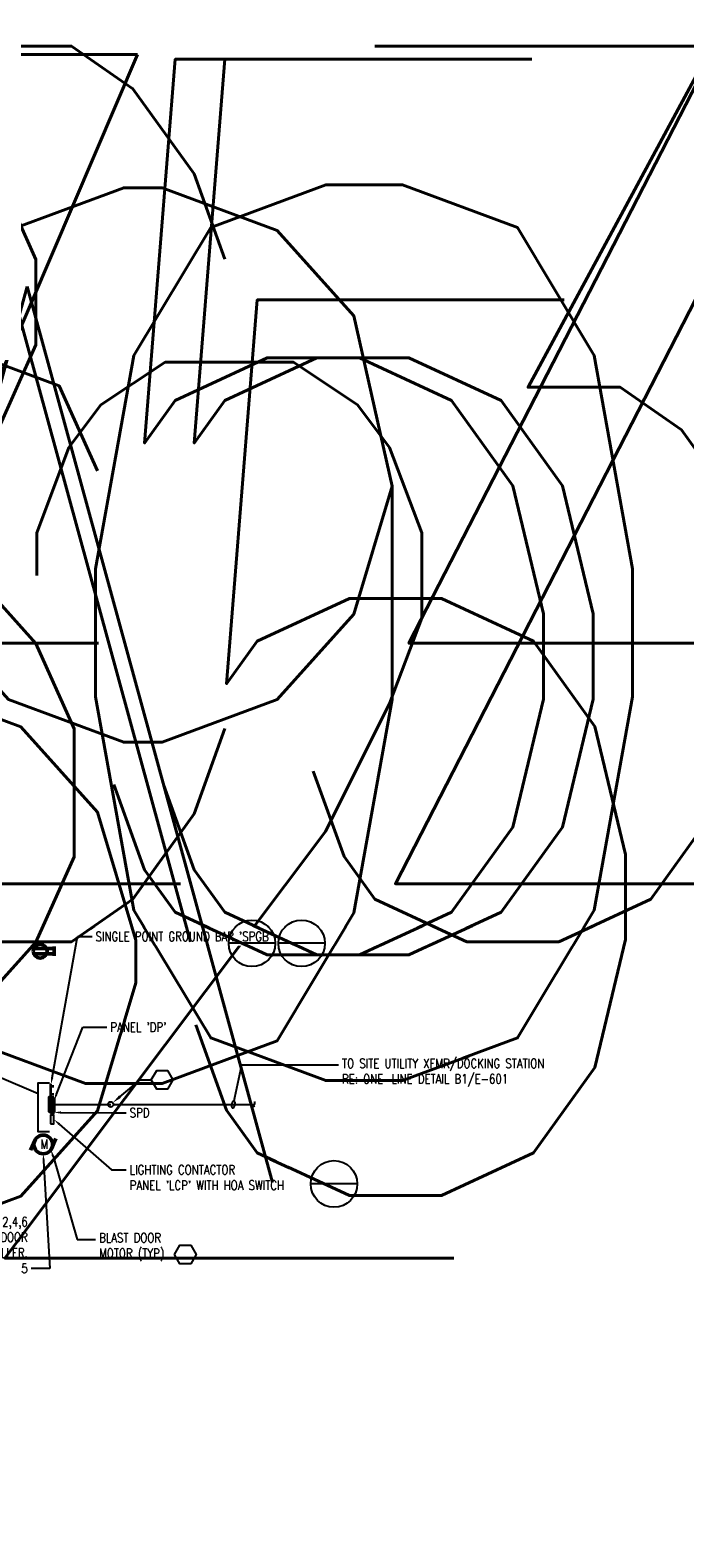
# Model space of a CAD drawing. Header units: inches. Extents: x -1273 to 52739, y -1396 to 1190.
# Tile 45 of 46: x 527 to 1650, y -1396 to 1190. Entities that reach past the tile are written whole.
import ezdxf
from ezdxf import colors
from ezdxf.entities.mleader import LeaderData, LeaderLine
from ezdxf.enums import TextEntityAlignment as Align
from ezdxf.math import Vec2, Vec3

# ---------------------------------------------------------------- set-up
doc = ezdxf.new("R2010")
doc.units = ezdxf.units.IN
doc.header["$MEASUREMENT"] = 0
doc.linetypes.add('HIDDEN', pattern=[0.375, 0.25, -0.125])
for name, color, linetype, lineweight in [('E-ANNO-KEYN', 2, 'Continuous', 25), ('E-ANNO-SYMB', 2, 'Continuous', 25), ('E-ANNO-TEXT', 2, 'Continuous', 25), ('E-LITE-PANL', 4, 'Continuous', 50), ('E-POWR-CIRC', 4, 'Continuous', 50), ('E-POWR-CIRC-HIDD', 4, 'HIDDEN', 50), ('E-POWR-JBOX', 4, 'Continuous', 50), ('E-POWR-MOTR', 4, 'Continuous', 50), ('E-POWR-PANL', 4, 'Continuous', 50), ('E-POWR-WALL', 4, 'Continuous', 50)]:
    doc.layers.add(name, color=color, linetype=linetype, lineweight=lineweight)
doc.styles.add('Annotative', font='romans.shx', dxfattribs={"width": 0.8, "height": 0.125})
doc.styles.get("Standard").update_dxf_attribs({"font": 'romans.shx', "width": 0.8})

# ---------------------------------------------------------------- blocks, each defined once
blk = doc.blocks.new('MOTOR')
for p, q in [((-0.108, 0.061), (-0.171, -0.077)), ((0.105, -0.068), (0.17, 0.079))]:
    blk.add_line(p, q)
blk.add_circle((0, 0), 0.125)
blk = doc.blocks.new('PANEL480')
blk.add_hatch(color=256).paths.add_polyline_path([(10, 0), (-10, 0), (-10, 6.5), (10, 6.5)])
blk.add_lwpolyline([(10, 0), (-10, 0), (-10, 6.5), (10, 6.5)], close=True)
blk = doc.blocks.new('Loop_2')
at = {"color": 1}
blk.add_line((-0.5, 0), (-1, 0), dxfattribs=at)
blk.add_lwpolyline([(0, 0.25, 0.050817), (-0.2, 0.23, 0.064661), (-0.35, 0.18, 0.10407), (-0.47, 0.08, 0.175425), (-0.5, 0, 0.175425), (-0.47, -0.08, 0.10407), (-0.35, -0.18, 0.064661), (-0.2, -0.23, 0.050817), (0, -0.25, 0.050817), (0.2, -0.23, 0.064661), (0.35, -0.18, 0.10407), (0.47, -0.08, 0.175425), (0.5, 0, 0.175425), (0.47, 0.08, 0.10407), (0.35, 0.18, 0.064661), (0.2, 0.23, 0.050817)], format="xyb", close=True, dxfattribs=at)
blk = doc.blocks.new('DUPLXREC')
for p, q in [((-0.034, 0.275), (-0.034, 0)), ((0.034, 0.275), (0.034, 0)), ((-0.062, 0), (0.062, 0))]:
    blk.add_line(p, q)
blk.add_circle((0, 0.188), 0.0938)
blk = doc.blocks.new('_TagHexagon')
at = {"color": 0, "linetype": 'ByBlock', "transparency": 16777216}
blk.add_lwpolyline([(-0.144, 0), (-0.072, 0.125), (0.072, 0.125), (0.144, 0), (0.072, -0.125), (-0.072, -0.125)], close=True, dxfattribs=at)
at = {"color": 0, "transparency": 16777216, "style": 'Annotative'}
blk.add_attdef('TAGNUMBER', text='', height=12, dxfattribs=at).set_placement((0, -0.047), align=Align.CENTER)
blk = doc.blocks.new('_DetailCallout')
at = {"transparency": 16777216}
blk.add_line((0.312, 0), (-0.312, 0), dxfattribs=at)
blk.add_circle((0, 0), 0.312, dxfattribs=at)
at = {"layer": 'E-ANNO-SYMB', "transparency": 16777216, "style": 'Annotative', "width": 0.8}
for tag, p in [('SHEETNUMBER', (0, -0.156)), ('VIEWNUMBER', (0, 0.021))]:
    blk.add_attdef(tag, text='', height=12, dxfattribs=at).set_placement(p, align=Align.CENTER)
blk = doc.blocks.new('_None')

msp = doc.modelspace()

# ---------------------------------------------------------------- linework, layer by layer
at = {"layer": 'E-LITE-PANL', "lineweight": -3}
msp.add_lwpolyline([(561.5, -685.4), (567.5, -685.4), (567.5, -671), (561.5, -671)], close=True, dxfattribs=at)
at = {"layer": 'E-POWR-CIRC', "lineweight": -3}
msp.add_lwpolyline([(911.1, -647.3, -0.333333), (911.1, -652.3, 0.333333), (911.1, -657.3)], format="xyb", dxfattribs=at)
at = {"layer": 'E-POWR-PANL', "lineweight": -3}
for p, q in [((562.2, -620.7), (567.5, -620.7)), ((562.2, -621.8), (567.5, -621.8)), ((562.2, -633.9), (567.5, -633.9)), ((562.2, -635), (567.5, -635))]:
    msp.add_line(p, q, dxfattribs=at)
msp.add_lwpolyline([(562.2, -617.4), (562.2, -638.3), (561.7, -638.3), (561.7, -617.4)], close=True, dxfattribs=at)

# ---------------------------------------------------------------- block references
at = {"layer": 'E-POWR-MOTR', "lineweight": -3, "xscale": 128, "yscale": 128, "zscale": 128}
msp.add_blockref('MOTOR', (549.2, -721), dxfattribs=at)
at = {"layer": 'E-POWR-PANL', "lineweight": -3, "xscale": 1.200000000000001, "yscale": 1.200000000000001, "zscale": 1.200000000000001, "rotation": 90}
msp.add_blockref('PANEL480', (567.5, -652.3), dxfattribs=at)
at = {"layer": 'E-POWR-WALL', "lineweight": -3, "xscale": -128.0000000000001, "yscale": 128.0000000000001, "zscale": 128, "rotation": 90}
msp.add_blockref('DUPLXREC', (568, -389.6), dxfattribs=at)

# ---------------------------------------------------------------- texts
at = {"layer": 'E-POWR-JBOX', "lineweight": -3, "insert": (544.3, -712.7), "char_height": 16, "attachment_point": 1, "style": 'Annotative'}
msp.add_mtext('M', dxfattribs=at)

# ---------------------------------------------------------------- leaders
at = {"layer": 'E-ANNO-KEYN', "lineweight": -3}
ml = msp.add_multileader_block('Standard', dxfattribs=at)
ml.set_content('_TagHexagon', color=256, scale=128)
ml.set_attribute('TAGNUMBER', '1', width=0)
ml.set_leader_properties(color=1, linetype='ByLayer', lineweight=-1)
ml.build(insert=Vec2(0, 0))
ml.multileader.update_dxf_attribs({"text_right_attachment_type": 6, "dogleg_length": 0.36, "arrow_head_size": 16, "scale": 128})
ctx = ml.context
ctx.base_point, ctx.scale, ctx.char_height, ctx.arrow_head_size, ctx.landing_gap_size, ctx.plane_origin = Vec3(-64.2, -904.8), 128, 0.18, 16, 0.09, Vec3(-55.6, -907)
ctx.right_attachment = 6
notes = []
notes.append((ctx, [(0, (0, 0, 0), (0, 0), (1, 0), 1, [])]))
ctx.block.insert = Vec3(-45.7, -904.8)
at = {"layer": 'E-ANNO-TEXT', "lineweight": -3}
ml = msp.add_multileader_mtext('Standard', dxfattribs=at)
ml.set_content('DP-2,4,6\\PVIA DOOR\\PCONTROLLER.\\PRE: E-505', color=256, style='Annotative')
ml.set_leader_properties(color=1, linetype='ByLayer', lineweight=-1)
ml.build(insert=Vec2(0, 0))
ml.multileader.update_dxf_attribs({"text_right_attachment_type": 3, "dogleg_length": 0.25, "arrow_head_size": 12, "scale": 128})
ctx = ml.context
ctx.base_point, ctx.scale, ctx.char_height, ctx.arrow_head_size, ctx.landing_gap_size, ctx.plane_origin = Vec3(394.1, -853.5), 128, 16, 12, 6, Vec3(517.8, -876.5)
ctx.right_attachment, ctx.text_align_type = 3, 2
notes.append((ctx, [(0, (1, 1, 0), (560.6, -933.5), (-1, 0), 32, [(0, [(549.2, -737)], 0, [])])]))
ctx.mtext.insert, ctx.mtext.alignment, ctx.mtext.flow_direction = Vec3(522.6, -845.5), 3, 5
for ctx, leaders in notes:
    for number, flags, end, landing, length, lines in leaders:
        leader = LeaderData()
        leader.index, (leader.has_last_leader_line, leader.has_dogleg_vector, leader.attachment_direction) = number, flags
        leader.last_leader_point, leader.dogleg_vector, leader.dogleg_length = Vec3(end), Vec3(landing), length
        for number, points, colour, breaks in lines:
            line = LeaderLine()
            line.index, line.vertices, line.color, line.breaks = number, Vec3.list(points), colors.encode_raw_color(colour), breaks
            leader.lines.append(line)
        ctx.leaders.append(leader)

# ---------------------------------------------------------------- next in the draw order: leaders
ml = msp.add_multileader_mtext('Standard', dxfattribs=at)
ml.set_content("PANEL 'DP'", color=256, style='Annotative')
ml.set_leader_properties(color=1, linetype='ByLayer', lineweight=-1)
ml.build(insert=Vec2(0, 0))
ml.multileader.update_dxf_attribs({"text_right_attachment_type": 3, "dogleg_length": 0.195, "arrow_head_size": 12, "scale": 128})
ctx = ml.context
ctx.base_point, ctx.scale, ctx.char_height, ctx.arrow_head_size, ctx.landing_gap_size, ctx.plane_origin = Vec3(658.4, -519.9), 128, 16, 12, 6, Vec3(755.6, -740.1)
ctx.right_attachment = 3
notes = []
notes.append((ctx, [(1, (1, 1, 0), (617.4, -519.9), (1, 0), 41, [(0, [(567.5, -646)], 0, [])])]))
ctx.mtext.insert, ctx.mtext.flow_direction = Vec3(664.4, -511.9), 5
ctx.mtext.has_bg_fill, ctx.mtext.bg_color, ctx.mtext.bg_scale_factor, ctx.mtext.bg_transparency, ctx.mtext.use_window_bg_color = 1, -1073741824, 1.2, 0, 1
for ctx, leaders in notes:
    for number, flags, end, landing, length, lines in leaders:
        leader = LeaderData()
        leader.index, (leader.has_last_leader_line, leader.has_dogleg_vector, leader.attachment_direction) = number, flags
        leader.last_leader_point, leader.dogleg_vector, leader.dogleg_length = Vec3(end), Vec3(landing), length
        for number, points, colour, breaks in lines:
            line = LeaderLine()
            line.index, line.vertices, line.color, line.breaks = number, Vec3.list(points), colors.encode_raw_color(colour), breaks
            leader.lines.append(line)
        ctx.leaders.append(leader)

# ---------------------------------------------------------------- next in the draw order: linework, layer by layer
at = {"layer": 'E-POWR-CIRC', "lineweight": -3, "ltscale": 0.5}
msp.add_line((567.5, -652.3), (665, -652.3), dxfattribs=at)
msp.add_circle((665, -652.3), 4.62, dxfattribs=at)
at = {"layer": 'E-POWR-CIRC-HIDD', "lineweight": -3, "ltscale": 0.5}
msp.add_line((669.6, -652.3), (911.1, -652.3), dxfattribs=at)

# ---------------------------------------------------------------- next in the draw order: leaders
at = {"layer": 'E-ANNO-TEXT', "lineweight": -3}
ml = msp.add_multileader_mtext('Standard', dxfattribs=at)
ml.set_content('TO SITE UTILITY XFMR/DOCKING STATION \\PRE: ONE-LINE DETAIL B1/E-601', color=256, style='Annotative')
ml.set_leader_properties(color=1, linetype='ByLayer', lineweight=-1)
ml.set_arrow_properties(name='Loop_2')
ml.build(insert=Vec2(0, 0))
ml.multileader.update_dxf_attribs({"text_right_attachment_type": 3, "dogleg_length": 0.36, "arrow_head_size": 12, "scale": 128})
ctx = ml.context
ctx.base_point, ctx.scale, ctx.char_height, ctx.arrow_head_size, ctx.landing_gap_size, ctx.plane_origin = Vec3(1055.9, -584.7), 128, 16, 12, 6, Vec3(963.9, -839.4)
ctx.right_attachment = 3
notes = []
notes.append((ctx, [(1, (1, 1, 0), (890.3, -584.7), (1, 0), 165.6, [(0, [(875.4, -652.3)], 0, [])])]))
ctx.mtext.insert, ctx.mtext.width, ctx.mtext.defined_height, ctx.mtext.flow_direction = Vec3(1061.9, -574), 403.727, 102.3, 5
ctx.mtext.has_bg_fill, ctx.mtext.bg_color, ctx.mtext.bg_scale_factor, ctx.mtext.bg_transparency, ctx.mtext.use_window_bg_color = 1, -1073741824, 1.2, 0, 1
for ctx, leaders in notes:
    for number, flags, end, landing, length, lines in leaders:
        leader = LeaderData()
        leader.index, (leader.has_last_leader_line, leader.has_dogleg_vector, leader.attachment_direction) = number, flags
        leader.last_leader_point, leader.dogleg_vector, leader.dogleg_length = Vec3(end), Vec3(landing), length
        for number, points, colour, breaks in lines:
            line = LeaderLine()
            line.index, line.vertices, line.color, line.breaks = number, Vec3.list(points), colors.encode_raw_color(colour), breaks
            leader.lines.append(line)
        ctx.leaders.append(leader)

# ---------------------------------------------------------------- next in the draw order: leaders
at = {"layer": 'E-ANNO-KEYN', "lineweight": -3}
ml = msp.add_multileader_block('Standard', dxfattribs=at)
ml.set_content('_TagHexagon', color=256, scale=128)
ml.set_attribute('TAGNUMBER', '2', width=0)
ml.set_leader_properties(color=1, linetype='ByLayer', lineweight=-1)
ml.build(insert=Vec2(0, 0))
ml.multileader.update_dxf_attribs({"text_right_attachment_type": 6, "dogleg_length": 0.36, "arrow_head_size": 16, "scale": 128})
ctx = ml.context
ctx.base_point, ctx.scale, ctx.char_height, ctx.arrow_head_size, ctx.landing_gap_size, ctx.plane_origin = Vec3(774.5, -909.7), 128, 0.18, 16, 0.09, Vec3(783.1, -911.9)
ctx.right_attachment = 6
notes = []
notes.append((ctx, [(0, (0, 0, 0), (0, 0), (1, 0), 1, [])]))
ctx.block.insert = Vec3(793, -909.7)
for ctx, leaders in notes:
    for number, flags, end, landing, length, lines in leaders:
        leader = LeaderData()
        leader.index, (leader.has_last_leader_line, leader.has_dogleg_vector, leader.attachment_direction) = number, flags
        leader.last_leader_point, leader.dogleg_vector, leader.dogleg_length = Vec3(end), Vec3(landing), length
        for number, points, colour, breaks in lines:
            line = LeaderLine()
            line.index, line.vertices, line.color, line.breaks = number, Vec3.list(points), colors.encode_raw_color(colour), breaks
            leader.lines.append(line)
        ctx.leaders.append(leader)

# ---------------------------------------------------------------- next in the draw order: leaders
at = {"layer": 'E-ANNO-TEXT', "lineweight": -3}
ml = msp.add_multileader_mtext('Standard', dxfattribs=at)
ml.set_content("SINGLE POINT GROUND BAR 'SPGB'", color=256, style='Annotative')
ml.set_leader_properties(color=1, linetype='ByLayer', lineweight=-1)
ml.build(insert=Vec2(0, 0))
ml.multileader.update_dxf_attribs({"text_right_attachment_type": 3, "dogleg_length": 0.195, "arrow_head_size": 12, "scale": 128})
ctx = ml.context
ctx.base_point, ctx.scale, ctx.char_height, ctx.arrow_head_size, ctx.landing_gap_size, ctx.plane_origin = Vec3(632.9, -364.3), 128, 16, 12, 6, Vec3(887.9, -536.7)
ctx.right_attachment = 3
notes = []
notes.append((ctx, [(1, (1, 1, 0), (608, -364.3), (1, 0), 24.9, [(0, [(562.2, -618.7)], 0, [])])]))
ctx.mtext.insert, ctx.mtext.width, ctx.mtext.flow_direction = Vec3(638.9, -356.3), 224.028, 5
ctx.mtext.has_bg_fill, ctx.mtext.bg_color, ctx.mtext.bg_scale_factor, ctx.mtext.bg_transparency, ctx.mtext.use_window_bg_color = 1, -1027028792, 1.5, 0, 1
ml = msp.add_multileader_mtext('Standard', dxfattribs=at)
ml.set_content("LIGHTING CONTACTOR\\PPANEL 'LCP' WITH HOA SWITCH", color=256, style='Annotative')
ml.set_leader_properties(color=1, linetype='ByLayer', lineweight=-1)
ml.build(insert=Vec2(0, 0))
ml.multileader.update_dxf_attribs({"text_right_attachment_type": 3, "dogleg_length": 0.36, "arrow_head_size": 12, "scale": 128})
ctx = ml.context
ctx.base_point, ctx.scale, ctx.char_height, ctx.arrow_head_size, ctx.landing_gap_size, ctx.plane_origin = Vec3(691.5, -764.4), 128, 16, 12, 6, Vec3(626, -884.3)
ctx.right_attachment = 3
notes.append((ctx, [(0, (1, 1, 0), (666.6, -764.4), (1, 0), 24.9, [(0, [(567.5, -678.2)], 0, [])])]))
ctx.mtext.insert, ctx.mtext.flow_direction = Vec3(697.5, -756.4), 5
ctx.mtext.has_bg_fill, ctx.mtext.bg_color, ctx.mtext.bg_scale_factor, ctx.mtext.bg_transparency, ctx.mtext.use_window_bg_color = 1, -1027028792, 1.5, 0, 1
for ctx, leaders in notes:
    for number, flags, end, landing, length, lines in leaders:
        leader = LeaderData()
        leader.index, (leader.has_last_leader_line, leader.has_dogleg_vector, leader.attachment_direction) = number, flags
        leader.last_leader_point, leader.dogleg_vector, leader.dogleg_length = Vec3(end), Vec3(landing), length
        for number, points, colour, breaks in lines:
            line = LeaderLine()
            line.index, line.vertices, line.color, line.breaks = number, Vec3.list(points), colors.encode_raw_color(colour), breaks
            leader.lines.append(line)
        ctx.leaders.append(leader)

# ---------------------------------------------------------------- next in the draw order: linework, layer by layer
at = {"layer": 'E-ANNO-KEYN', "lineweight": -3}
msp.add_lwpolyline([(559.8, -699.1), (540.3, -699.1), (540.3, -615.2), (559.8, -615.2)], dxfattribs=at)
at = {"layer": 'E-LITE-PANL', "lineweight": -3}
msp.add_lwpolyline([(561.5, -667.9), (567.5, -667.9), (567.5, -664.3), (561.5, -664.3)], close=True, dxfattribs=at)

# ---------------------------------------------------------------- next in the draw order: leaders
at = {"layer": 'E-ANNO-KEYN', "lineweight": -3}
ml = msp.add_multileader_block('Standard', dxfattribs=at)
ml.set_content('_TagHexagon', color=256, scale=128)
ml.set_attribute('TAGNUMBER', '7', width=0)
ml.set_leader_properties(color=1, linetype='ByLayer', lineweight=-1)
ml.build(insert=Vec2(0, 0))
ml.multileader.update_dxf_attribs({"text_right_attachment_type": 6, "dogleg_length": 0.36, "arrow_head_size": 16, "scale": 128})
ctx = ml.context
ctx.base_point, ctx.scale, ctx.char_height, ctx.arrow_head_size, ctx.landing_gap_size, ctx.plane_origin = Vec3(231.8, -381.8), 128, 0.18, 16, 0.09, Vec3(240.4, -384)
ctx.right_attachment = 6
notes = []
notes.append((ctx, [(0, (0, 0, 0), (0, 0), (1, 0), 1, [])]))
ctx.block.insert = Vec3(250.3, -381.8)
ml = msp.add_multileader_block('Standard', dxfattribs=at)
ml.set_content('_TagHexagon', color=256, scale=128)
ml.set_attribute('TAGNUMBER', '8', width=0)
ml.set_leader_properties(color=1, linetype='ByLayer', lineweight=-1)
ml.build(insert=Vec2(0, 0))
ml.multileader.update_dxf_attribs({"text_right_attachment_type": 6, "dogleg_length": 0.36, "arrow_head_size": 16, "scale": 128})
ctx = ml.context
ctx.base_point, ctx.scale, ctx.char_height, ctx.arrow_head_size, ctx.landing_gap_size, ctx.plane_origin = Vec3(123.2, -514.1), 128, 0.18, 16, 0.09, Vec3(95.1, -521.4)
ctx.right_attachment = 6
notes.append((ctx, [(0, (1, 1, 0), (175.6, -514.1), (-1, 0), 15.5, [(1, [(193.8, -625.9)], 0, [])])]))
ctx.block.insert = Vec3(141.6, -514.1)
ml = msp.add_multileader_block('Standard', dxfattribs=at)
ml.set_content('_TagHexagon', color=256, scale=128)
ml.set_attribute('TAGNUMBER', '10', width=0)
ml.set_leader_properties(color=1, linetype='ByLayer', lineweight=-1)
ml.set_arrow_properties(name='NONE')
ml.build(insert=Vec2(0, 0))
ml.multileader.update_dxf_attribs({"text_right_attachment_type": 6, "dogleg_length": 0.36, "arrow_head_size": 16, "scale": 128})
ctx = ml.context
ctx.base_point, ctx.scale, ctx.char_height, ctx.arrow_head_size, ctx.landing_gap_size, ctx.plane_origin = Vec3(423.1, -605.5), 128, 0.18, 16, 0.09, Vec3(348.6, -524)
ctx.right_attachment = 6
notes.append((ctx, [(0, (1, 1, 0), (472.8, -605.5), (-1, 0), 12.7, [(1, [(540.3, -634.3)], 0, [])])]))
ctx.block.insert = Vec3(441.6, -605.5)
ml = msp.add_multileader_block('Standard', dxfattribs=at)
ml.set_content('_TagHexagon', color=256, scale=128)
ml.set_attribute('TAGNUMBER', '9', width=0)
ml.set_leader_properties(color=1, linetype='ByLayer', lineweight=-1)
ml.build(insert=Vec2(0, 0))
ml.multileader.update_dxf_attribs({"text_right_attachment_type": 6, "dogleg_length": 0.36, "arrow_head_size": 16, "scale": 128})
ctx = ml.context
ctx.base_point, ctx.scale, ctx.char_height, ctx.arrow_head_size, ctx.landing_gap_size, ctx.plane_origin = Vec3(734.6, -610.4), 128, 0.18, 16, 0.09, Vec3(720.1, -557.8)
ctx.right_attachment = 6
notes.append((ctx, [(1, (1, 1, 0), (715.3, -610.4), (1, 0), 19.3, [(1, [(668.6, -649.3)], 0, [])])]))
ctx.block.insert = Vec3(753.1, -610.4)
ml = msp.add_multileader_block('Standard', dxfattribs=at)
ml.set_content('_TagHexagon', color=256, scale=128)
ml.set_attribute('TAGNUMBER', '6', width=0)
ml.set_leader_properties(color=1, linetype='ByLayer', lineweight=-1)
ml.build(insert=Vec2(0, 0))
ml.multileader.update_dxf_attribs({"text_right_attachment_type": 6, "dogleg_length": 0.36, "arrow_head_size": 16, "scale": 128})
ctx = ml.context
ctx.base_point, ctx.scale, ctx.char_height, ctx.arrow_head_size, ctx.landing_gap_size, ctx.plane_origin = Vec3(228.8, -876.7), 128, 0.18, 16, 0.09, Vec3(220.2, -833.7)
ctx.right_attachment = 6
notes.append((ctx, [(1, (1, 1, 0), (217, -876.7), (1, 0), 11.8, [(1, [(185.8, -791.8)], 0, [])])]))
ctx.block.insert = Vec3(247.3, -876.7)
ml = msp.add_multileader_block('Standard', dxfattribs=at)
ml.set_content('_TagHexagon', color=256, scale=128)
ml.set_attribute('TAGNUMBER', '5', width=0)
ml.set_leader_properties(color=1, linetype='ByLayer', lineweight=-1)
ml.build(insert=Vec2(0, 0))
ml.multileader.update_dxf_attribs({"text_right_attachment_type": 6, "dogleg_length": 0.36, "arrow_head_size": 16, "scale": 128})
ctx = ml.context
ctx.base_point, ctx.scale, ctx.char_height, ctx.arrow_head_size, ctx.landing_gap_size, ctx.plane_origin = Vec3(-26.9, -904.8), 128, 0.18, 16, 0.09, Vec3(-18.3, -907)
ctx.right_attachment = 6
notes.append((ctx, [(0, (0, 0, 0), (0, 0), (1, 0), 1, [])]))
ctx.block.insert = Vec3(-8.4, -904.8)
at = {"layer": 'E-ANNO-SYMB', "lineweight": -3}
ml = msp.add_multileader_block('Standard', dxfattribs=at)
ml.set_content('_DetailCallout', color=256, scale=128)
ml.set_attribute('VIEWNUMBER', 'A3', width=0)
ml.set_attribute('SHEETNUMBER', 'E-508', width=0)
ml.set_leader_properties(color=1, linetype='ByLayer', lineweight=-1)
ml.build(insert=Vec2(0, 0))
ml.multileader.update_dxf_attribs({"text_right_attachment_type": 6, "dogleg_length": 0.09, "arrow_head_size": 16, "scale": 128})
ctx = ml.context
ctx.base_point, ctx.scale, ctx.char_height, ctx.arrow_head_size, ctx.landing_gap_size, ctx.plane_origin = Vec3(871.5, -376.1), 128, 23, 16, 11.5, Vec3(1040.8, -433.5)
ctx.right_attachment = 6
notes.append((ctx, [(0, (0, 0, 0), (0, 0), (1, 0), 1, [])]))
ctx.block.insert = Vec3(907.4, -376.1)
ml = msp.add_multileader_block('Standard', dxfattribs=at)
ml.set_content('_DetailCallout', color=256, scale=128)
ml.set_attribute('VIEWNUMBER', 'C4', width=0)
ml.set_attribute('SHEETNUMBER', 'E-501', width=0)
ml.set_leader_properties(color=1, linetype='ByLayer', lineweight=-1)
ml.build(insert=Vec2(0, 0))
ml.multileader.update_dxf_attribs({"text_right_attachment_type": 6, "dogleg_length": 0.09, "arrow_head_size": 16, "scale": 128})
ctx = ml.context
ctx.base_point, ctx.scale, ctx.char_height, ctx.arrow_head_size, ctx.landing_gap_size, ctx.plane_origin = Vec3(956.8, -376.1), 128, 23, 16, 11.5, Vec3(1126, -433.5)
ctx.right_attachment = 6
notes.append((ctx, [(0, (0, 0, 0), (0, 0), (1, 0), 1, [])]))
ctx.block.insert = Vec3(992.6, -376.1)
ml = msp.add_multileader_block('Standard', dxfattribs=at)
ml.set_content('_DetailCallout', color=256, scale=128)
ml.set_attribute('VIEWNUMBER', 'A4', width=0)
ml.set_attribute('SHEETNUMBER', 'E-503', width=0)
ml.set_leader_properties(color=1, linetype='ByLayer', lineweight=-1)
ml.build(insert=Vec2(0, 0))
ml.multileader.update_dxf_attribs({"text_right_attachment_type": 6, "dogleg_length": 0.09, "arrow_head_size": 16, "scale": 128})
ctx = ml.context
ctx.base_point, ctx.scale, ctx.char_height, ctx.arrow_head_size, ctx.landing_gap_size, ctx.plane_origin = Vec3(1012.4, -788.7), 128, 23, 16, 11.5, Vec3(1181.6, -846.1)
ctx.right_attachment = 6
notes.append((ctx, [(0, (0, 0, 0), (0, 0), (1, 0), 1, [])]))
ctx.block.insert = Vec3(1048.2, -788.7)
at = {"layer": 'E-ANNO-TEXT', "lineweight": -3}
ml = msp.add_multileader_mtext('Standard', dxfattribs=at)
ml.set_content('SPD', color=256, style='Annotative')
ml.set_leader_properties(color=1, linetype='ByLayer', lineweight=-1)
ml.build(insert=Vec2(0, 0))
ml.multileader.update_dxf_attribs({"text_right_attachment_type": 3, "dogleg_length": 0.36, "arrow_head_size": 12, "scale": 128})
ctx = ml.context
ctx.base_point, ctx.scale, ctx.char_height, ctx.arrow_head_size, ctx.landing_gap_size, ctx.plane_origin = Vec3(691.5, -666.6), 128, 16, 12, 6, Vec3(626, -786.5)
ctx.right_attachment = 3
notes.append((ctx, [(0, (1, 1, 0), (666.6, -666.6), (1, 0), 24.9, [(0, [(567.5, -666.1)], 0, [])])]))
ctx.mtext.insert, ctx.mtext.width, ctx.mtext.flow_direction = Vec3(697.5, -658.6), 34.133, 5
ml = msp.add_multileader_mtext('Standard', dxfattribs=at)
ml.set_content('BLAST DOOR\\PMOTOR (TYP)', color=256, style='Annotative')
ml.set_leader_properties(color=1, linetype='ByLayer', lineweight=-1)
ml.build(insert=Vec2(0, 0))
ml.multileader.update_dxf_attribs({"text_right_attachment_type": 3, "dogleg_length": 0.36, "arrow_head_size": 12, "scale": 128})
ctx = ml.context
ctx.base_point, ctx.scale, ctx.char_height, ctx.arrow_head_size, ctx.landing_gap_size, ctx.plane_origin = Vec3(639, -883.7), 128, 16, 12, 6, Vec3(901.9, -873.5)
ctx.right_attachment = 3
notes.append((ctx, [(1, (1, 1, 0), (607.4, -883.7), (1, 0), 31.5, [(0, [(562.6, -729.8)], 0, [])])]))
ctx.mtext.insert, ctx.mtext.flow_direction = Vec3(645, -873), 5
for ctx, leaders in notes:
    for number, flags, end, landing, length, lines in leaders:
        leader = LeaderData()
        leader.index, (leader.has_last_leader_line, leader.has_dogleg_vector, leader.attachment_direction) = number, flags
        leader.last_leader_point, leader.dogleg_vector, leader.dogleg_length = Vec3(end), Vec3(landing), length
        for number, points, colour, breaks in lines:
            line = LeaderLine()
            line.index, line.vertices, line.color, line.breaks = number, Vec3.list(points), colors.encode_raw_color(colour), breaks
            leader.lines.append(line)
        ctx.leaders.append(leader)

doc.saveas('drawing.dxf')
